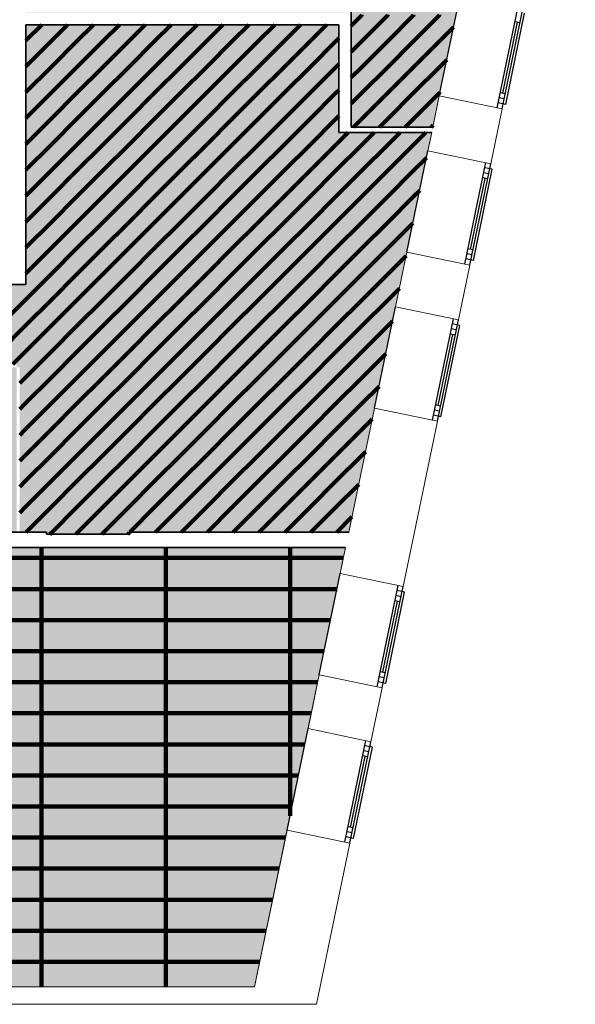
# Model space of a CAD drawing. Header units: metres. Extents: x -1 to 427, y -6 to 39.
# Tile 10 of 11: x 421.45 to 426.81, y 12.95 to 22.46. Entities that reach past the tile are written whole.
import ezdxf

# ---------------------------------------------------------------- set-up
doc = ezdxf.new("R2010")
doc.units = ezdxf.units.M
doc.linetypes.add('CONTINUA', pattern=[0])
for name, color, linetype, lineweight in [('P1  SOSTRE ENDERROCAT', 7, 'CONTINUA', 25), ('P1 MURS ACTUAL', 7, 'CONTINUA', 25), ('P1 MURS ENDERROCAT', 7, 'CONTINUA', 25), ('P1 PAVIMENT ENDERROCS', 7, 'CONTINUA', 25)]:
    doc.layers.add(name, color=color, linetype=linetype, lineweight=lineweight)

# ---------------------------------------------------------------- blocks, each defined once
blk = doc.blocks.new('TRAMA_0')
at = {"layer": 'P1  SOSTRE ENDERROCAT', "color": 2, "linetype": 'CONTINUA', "lineweight": 200, "transparency": 33554687}
for p, q in [((421.507, 22.257), (421.6595, 22.4095)), ((421.75, 22.25), (421.9095, 22.4095)), ((422, 22.25), (422.1595, 22.4095)), ((422.25, 22.25), (422.4095, 22.4095)), ((422.5, 22.25), (422.6595, 22.4095)), ((422.75, 22.25), (422.9095, 22.4095)), ((423, 22.25), (423.1595, 22.4095)), ((423.25, 22.25), (423.4095, 22.4095)), ((423.5, 22.25), (423.6595, 22.4095)), ((423.75, 22.25), (423.9095, 22.4095)), ((424, 22.25), (424.1595, 22.4095)), ((424.25, 22.25), (424.4095, 22.4095)), ((425.5, 22.25), (425.6356, 22.3856)), ((424.5, 22.25), (424.5281, 22.2781)), ((425.5, 22), (425.5702, 22.0702)), ((424.5, 22), (424.5281, 22.0281)), ((424.5, 21.75), (424.5281, 21.7781)), ((425.5, 21.75), (425.5049, 21.7549)), ((424.5, 21.5), (424.5281, 21.5281)), ((425.4195, 21.4195), (425.4395, 21.4395)), ((424.5, 21.25), (424.6195, 21.3695)), ((424.75, 21.25), (424.8695, 21.3695)), ((425, 21.25), (425.1195, 21.3695)), ((425.25, 21.25), (425.3695, 21.3695)), ((425.25, 21), (425.3742, 21.1242)), ((425.25, 20.75), (425.3088, 20.8088)), ((425, 20.25), (425.2435, 20.4935)), ((425, 20), (425.1781, 20.1781)), ((425, 19.75), (425.1127, 19.8627)), ((425, 19.5), (425.0474, 19.5474)), ((424.75, 19), (424.982, 19.232)), ((424.75, 18.75), (424.9167, 18.9167)), ((424.75, 18.5), (424.8513, 18.6013)), ((424.75, 18.25), (424.786, 18.286)), ((424.5, 17.75), (424.7206, 17.9706)), ((424.5095, 17.5095), (424.6553, 17.6553)), ((422.5, 17.5), (422.5051, 17.5051))]:
    blk.add_line(p, q, dxfattribs=at)
for points in [[(424.6481, 22.3981), (424.75, 22.5), (424.75, 22.5)], [(424.75, 22.25), (425, 22.5), (425, 22.5)], [(425, 22.25), (425.25, 22.5), (425.25, 22.5)], [(425.25, 22.25), (425.5, 22.5), (425.5, 22.5)], [(421.507, 22.007), (421.75, 22.25), (421.75, 22.25)], [(421.75, 22), (422, 22.25), (422, 22.25)], [(422, 22), (422.25, 22.25), (422.25, 22.25)], [(422.25, 22), (422.5, 22.25), (422.5, 22.25)], [(422.5, 22), (422.75, 22.25), (422.75, 22.25)], [(422.75, 22), (423, 22.25), (423, 22.25)], [(423, 22), (423.25, 22.25), (423.25, 22.25)], [(423.25, 22), (423.5, 22.25), (423.5, 22.25)], [(423.5, 22), (423.75, 22.25), (423.75, 22.25)], [(423.75, 22), (424, 22.25), (424, 22.25)], [(424, 22), (424.25, 22.25), (424.25, 22.25)], [(424.25, 22), (424.5, 22.25), (424.5, 22.25)], [(424.6481, 22.1481), (424.75, 22.25), (424.75, 22.25)], [(424.75, 22), (425, 22.25), (425, 22.25)], [(425, 22), (425.25, 22.25), (425.25, 22.25)], [(425.25, 22), (425.5, 22.25), (425.5, 22.25)], [(421.507, 21.757), (421.75, 22), (421.75, 22)], [(421.75, 21.75), (422, 22), (422, 22)], [(422, 21.75), (422.25, 22), (422.25, 22)], [(422.25, 21.75), (422.5, 22), (422.5, 22)], [(422.5, 21.75), (422.75, 22), (422.75, 22)], [(422.75, 21.75), (423, 22), (423, 22)], [(423, 21.75), (423.25, 22), (423.25, 22)], [(423.25, 21.75), (423.5, 22), (423.5, 22)], [(423.5, 21.75), (423.75, 22), (423.75, 22)], [(423.75, 21.75), (424, 22), (424, 22)], [(424, 21.75), (424.25, 22), (424.25, 22)], [(424.25, 21.75), (424.5, 22), (424.5, 22)], [(424.6481, 21.8981), (424.75, 22), (424.75, 22)], [(424.75, 21.75), (425, 22), (425, 22)], [(425, 21.75), (425.25, 22), (425.25, 22)], [(425.25, 21.75), (425.5, 22), (425.5, 22)], [(421.507, 21.507), (421.75, 21.75), (421.75, 21.75)], [(421.75, 21.5), (422, 21.75), (422, 21.75)], [(422, 21.5), (422.25, 21.75), (422.25, 21.75)], [(422.25, 21.5), (422.5, 21.75), (422.5, 21.75)], [(422.5, 21.5), (422.75, 21.75), (422.75, 21.75)], [(422.75, 21.5), (423, 21.75), (423, 21.75)], [(423, 21.5), (423.25, 21.75), (423.25, 21.75)], [(423.25, 21.5), (423.5, 21.75), (423.5, 21.75)], [(423.5, 21.5), (423.75, 21.75), (423.75, 21.75)], [(423.75, 21.5), (424, 21.75), (424, 21.75)], [(424, 21.5), (424.25, 21.75), (424.25, 21.75)], [(424.25, 21.5), (424.5, 21.75), (424.5, 21.75)], [(424.6481, 21.6481), (424.75, 21.75), (424.75, 21.75)], [(424.75, 21.5), (425, 21.75), (425, 21.75)], [(425, 21.5), (425.25, 21.75), (425.25, 21.75)], [(425.25, 21.5), (425.5, 21.75), (425.5, 21.75)], [(421.507, 21.257), (421.75, 21.5), (421.75, 21.5)], [(421.75, 21.25), (422, 21.5), (422, 21.5)], [(422, 21.25), (422.25, 21.5), (422.25, 21.5)], [(422.25, 21.25), (422.5, 21.5), (422.5, 21.5)], [(422.5, 21.25), (422.75, 21.5), (422.75, 21.5)], [(422.75, 21.25), (423, 21.5), (423, 21.5)], [(423, 21.25), (423.25, 21.5), (423.25, 21.5)], [(423.25, 21.25), (423.5, 21.5), (423.5, 21.5)], [(423.5, 21.25), (423.75, 21.5), (423.75, 21.5)], [(423.75, 21.25), (424, 21.5), (424, 21.5)], [(424, 21.25), (424.25, 21.5), (424.25, 21.5)], [(424.25, 21.25), (424.5, 21.5), (424.5, 21.5)], [(424.6695, 21.4195), (424.75, 21.5), (424.75, 21.5)], [(424.9195, 21.4195), (425, 21.5), (425, 21.5)], [(425.1695, 21.4195), (425.25, 21.5), (425.25, 21.5)], [(421.507, 21.007), (421.75, 21.25), (421.75, 21.25)], [(421.75, 21), (422, 21.25), (422, 21.25)], [(422, 21), (422.25, 21.25), (422.25, 21.25)], [(422.25, 21), (422.5, 21.25), (422.5, 21.25)], [(422.5, 21), (422.75, 21.25), (422.75, 21.25)], [(422.75, 21), (423, 21.25), (423, 21.25)], [(423, 21), (423.25, 21.25), (423.25, 21.25)], [(423.25, 21), (423.5, 21.25), (423.5, 21.25)], [(423.5, 21), (423.75, 21.25), (423.75, 21.25)], [(423.75, 21), (424, 21.25), (424, 21.25)], [(424, 21), (424.25, 21.25), (424.25, 21.25)], [(424.25, 21), (424.5, 21.25), (424.5, 21.25)], [(424.5, 21), (424.75, 21.25), (424.75, 21.25)], [(424.75, 21), (425, 21.25), (425, 21.25)], [(425, 21), (425.25, 21.25), (425.25, 21.25)], [(421.507, 20.757), (421.75, 21), (421.75, 21)], [(421.75, 20.75), (422, 21), (422, 21)], [(422, 20.75), (422.25, 21), (422.25, 21)], [(422.25, 20.75), (422.5, 21), (422.5, 21)], [(422.5, 20.75), (422.75, 21), (422.75, 21)], [(422.75, 20.75), (423, 21), (423, 21)], [(423, 20.75), (423.25, 21), (423.25, 21)], [(423.25, 20.75), (423.5, 21), (423.5, 21)], [(423.5, 20.75), (423.75, 21), (423.75, 21)], [(423.75, 20.75), (424, 21), (424, 21)], [(424, 20.75), (424.25, 21), (424.25, 21)], [(424.25, 20.75), (424.5, 21), (424.5, 21)], [(424.5, 20.75), (424.75, 21), (424.75, 21)], [(424.75, 20.75), (425, 21), (425, 21)], [(425, 20.75), (425.25, 21), (425.25, 21)], [(421.507, 20.507), (421.75, 20.75), (421.75, 20.75)], [(421.75, 20.5), (422, 20.75), (422, 20.75)], [(422, 20.5), (422.25, 20.75), (422.25, 20.75)], [(422.25, 20.5), (422.5, 20.75), (422.5, 20.75)], [(422.5, 20.5), (422.75, 20.75), (422.75, 20.75)], [(422.75, 20.5), (423, 20.75), (423, 20.75)], [(423, 20.5), (423.25, 20.75), (423.25, 20.75)], [(423.25, 20.5), (423.5, 20.75), (423.5, 20.75)], [(423.5, 20.5), (423.75, 20.75), (423.75, 20.75)], [(423.75, 20.5), (424, 20.75), (424, 20.75)], [(424, 20.5), (424.25, 20.75), (424.25, 20.75)], [(424.25, 20.5), (424.5, 20.75), (424.5, 20.75)], [(424.5, 20.5), (424.75, 20.75), (424.75, 20.75)], [(424.75, 20.5), (425, 20.75), (425, 20.75)], [(425, 20.5), (425.25, 20.75), (425.25, 20.75)], [(421.507, 20.257), (421.75, 20.5), (421.75, 20.5)], [(421.75, 20.25), (422, 20.5), (422, 20.5)], [(422, 20.25), (422.25, 20.5), (422.25, 20.5)], [(422.25, 20.25), (422.5, 20.5), (422.5, 20.5)], [(422.5, 20.25), (422.75, 20.5), (422.75, 20.5)], [(422.75, 20.25), (423, 20.5), (423, 20.5)], [(423, 20.25), (423.25, 20.5), (423.25, 20.5)], [(423.25, 20.25), (423.5, 20.5), (423.5, 20.5)], [(423.5, 20.25), (423.75, 20.5), (423.75, 20.5)], [(423.75, 20.25), (424, 20.5), (424, 20.5)], [(424, 20.25), (424.25, 20.5), (424.25, 20.5)], [(424.25, 20.25), (424.5, 20.5), (424.5, 20.5)], [(424.5, 20.25), (424.75, 20.5), (424.75, 20.5)], [(424.75, 20.25), (425, 20.5), (425, 20.5)], [(421.507, 20.007), (421.75, 20.25), (421.75, 20.25)], [(421.75, 20), (422, 20.25), (422, 20.25)], [(422, 20), (422.25, 20.25), (422.25, 20.25)], [(422.25, 20), (422.5, 20.25), (422.5, 20.25)], [(422.5, 20), (422.75, 20.25), (422.75, 20.25)], [(422.75, 20), (423, 20.25), (423, 20.25)], [(423, 20), (423.25, 20.25), (423.25, 20.25)], [(423.25, 20), (423.5, 20.25), (423.5, 20.25)], [(423.5, 20), (423.75, 20.25), (423.75, 20.25)], [(423.75, 20), (424, 20.25), (424, 20.25)], [(424, 20), (424.25, 20.25), (424.25, 20.25)], [(424.25, 20), (424.5, 20.25), (424.5, 20.25)], [(424.5, 20), (424.75, 20.25), (424.75, 20.25)], [(424.75, 20), (425, 20.25), (425, 20.25)], [(421.5, 19.75), (421.75, 20), (421.75, 20)], [(421.75, 19.75), (422, 20), (422, 20)], [(422, 19.75), (422.25, 20), (422.25, 20)], [(422.25, 19.75), (422.5, 20), (422.5, 20)], [(422.5, 19.75), (422.75, 20), (422.75, 20)], [(422.75, 19.75), (423, 20), (423, 20)], [(423, 19.75), (423.25, 20), (423.25, 20)], [(423.25, 19.75), (423.5, 20), (423.5, 20)], [(423.5, 19.75), (423.75, 20), (423.75, 20)], [(423.75, 19.75), (424, 20), (424, 20)], [(424, 19.75), (424.25, 20), (424.25, 20)], [(424.25, 19.75), (424.5, 20), (424.5, 20)], [(424.5, 19.75), (424.75, 20), (424.75, 20)], [(424.75, 19.75), (425, 20), (425, 20)], [(421.25, 19.5), (421.5, 19.75), (421.5, 19.75)], [(421.5, 19.5), (421.75, 19.75), (421.75, 19.75)], [(421.75, 19.5), (422, 19.75), (422, 19.75)], [(422, 19.5), (422.25, 19.75), (422.25, 19.75)], [(422.25, 19.5), (422.5, 19.75), (422.5, 19.75)], [(422.5, 19.5), (422.75, 19.75), (422.75, 19.75)], [(422.75, 19.5), (423, 19.75), (423, 19.75)], [(423, 19.5), (423.25, 19.75), (423.25, 19.75)], [(423.25, 19.5), (423.5, 19.75), (423.5, 19.75)], [(423.5, 19.5), (423.75, 19.75), (423.75, 19.75)], [(423.75, 19.5), (424, 19.75), (424, 19.75)], [(424, 19.5), (424.25, 19.75), (424.25, 19.75)], [(424.25, 19.5), (424.5, 19.75), (424.5, 19.75)], [(424.5, 19.5), (424.75, 19.75), (424.75, 19.75)], [(424.75, 19.5), (425, 19.75), (425, 19.75)], [(421.25, 19.25), (421.5, 19.5), (421.5, 19.5)], [(421.5, 19.25), (421.75, 19.5), (421.75, 19.5)], [(421.75, 19.25), (422, 19.5), (422, 19.5)], [(422, 19.25), (422.25, 19.5), (422.25, 19.5)], [(422.25, 19.25), (422.5, 19.5), (422.5, 19.5)], [(422.5, 19.25), (422.75, 19.5), (422.75, 19.5)], [(422.75, 19.25), (423, 19.5), (423, 19.5)], [(423, 19.25), (423.25, 19.5), (423.25, 19.5)], [(423.25, 19.25), (423.5, 19.5), (423.5, 19.5)], [(423.5, 19.25), (423.75, 19.5), (423.75, 19.5)], [(423.75, 19.25), (424, 19.5), (424, 19.5)], [(424, 19.25), (424.25, 19.5), (424.25, 19.5)], [(424.25, 19.25), (424.5, 19.5), (424.5, 19.5)], [(424.5, 19.25), (424.75, 19.5), (424.75, 19.5)], [(424.75, 19.25), (425, 19.5), (425, 19.5)], [(421.3804, 19.1304), (421.5, 19.25), (421.5, 19.25)], [(421.5, 19), (421.75, 19.25), (421.75, 19.25)], [(421.75, 19), (422, 19.25), (422, 19.25)], [(422, 19), (422.25, 19.25), (422.25, 19.25)], [(422.25, 19), (422.5, 19.25), (422.5, 19.25)], [(422.5, 19), (422.75, 19.25), (422.75, 19.25)], [(422.75, 19), (423, 19.25), (423, 19.25)], [(423, 19), (423.25, 19.25), (423.25, 19.25)], [(423.25, 19), (423.5, 19.25), (423.5, 19.25)], [(423.5, 19), (423.75, 19.25), (423.75, 19.25)], [(423.75, 19), (424, 19.25), (424, 19.25)], [(424, 19), (424.25, 19.25), (424.25, 19.25)], [(424.25, 19), (424.5, 19.25), (424.5, 19.25)], [(424.5, 19), (424.75, 19.25), (424.75, 19.25)], [(421.447, 18.947), (421.5, 19), (421.5, 19)], [(421.5, 18.75), (421.75, 19), (421.75, 19)], [(421.75, 18.75), (422, 19), (422, 19)], [(422, 18.75), (422.25, 19), (422.25, 19)], [(422.25, 18.75), (422.5, 19), (422.5, 19)], [(422.5, 18.75), (422.75, 19), (422.75, 19)], [(422.75, 18.75), (423, 19), (423, 19)], [(423, 18.75), (423.25, 19), (423.25, 19)], [(423.25, 18.75), (423.5, 19), (423.5, 19)], [(423.5, 18.75), (423.75, 19), (423.75, 19)], [(423.75, 18.75), (424, 19), (424, 19)], [(424, 18.75), (424.25, 19), (424.25, 19)], [(424.25, 18.75), (424.5, 19), (424.5, 19)], [(424.5, 18.75), (424.75, 19), (424.75, 19)], [(421.447, 18.697), (421.5, 18.75), (421.5, 18.75)], [(421.5, 18.5), (421.75, 18.75), (421.75, 18.75)], [(421.75, 18.5), (422, 18.75), (422, 18.75)], [(422, 18.5), (422.25, 18.75), (422.25, 18.75)], [(422.25, 18.5), (422.5, 18.75), (422.5, 18.75)], [(422.5, 18.5), (422.75, 18.75), (422.75, 18.75)], [(422.75, 18.5), (423, 18.75), (423, 18.75)], [(423, 18.5), (423.25, 18.75), (423.25, 18.75)], [(423.25, 18.5), (423.5, 18.75), (423.5, 18.75)], [(423.5, 18.5), (423.75, 18.75), (423.75, 18.75)], [(423.75, 18.5), (424, 18.75), (424, 18.75)], [(424, 18.5), (424.25, 18.75), (424.25, 18.75)], [(424.25, 18.5), (424.5, 18.75), (424.5, 18.75)], [(424.5, 18.5), (424.75, 18.75), (424.75, 18.75)], [(421.447, 18.447), (421.5, 18.5), (421.5, 18.5)], [(421.5, 18.25), (421.75, 18.5), (421.75, 18.5)], [(421.75, 18.25), (422, 18.5), (422, 18.5)], [(422, 18.25), (422.25, 18.5), (422.25, 18.5)], [(422.25, 18.25), (422.5, 18.5), (422.5, 18.5)], [(422.5, 18.25), (422.75, 18.5), (422.75, 18.5)], [(422.75, 18.25), (423, 18.5), (423, 18.5)], [(423, 18.25), (423.25, 18.5), (423.25, 18.5)], [(423.25, 18.25), (423.5, 18.5), (423.5, 18.5)], [(423.5, 18.25), (423.75, 18.5), (423.75, 18.5)], [(423.75, 18.25), (424, 18.5), (424, 18.5)], [(424, 18.25), (424.25, 18.5), (424.25, 18.5)], [(424.25, 18.25), (424.5, 18.5), (424.5, 18.5)], [(424.5, 18.25), (424.75, 18.5), (424.75, 18.5)], [(421.447, 18.197), (421.5, 18.25), (421.5, 18.25)], [(421.5, 18), (421.75, 18.25), (421.75, 18.25)], [(421.75, 18), (422, 18.25), (422, 18.25)], [(422, 18), (422.25, 18.25), (422.25, 18.25)], [(422.25, 18), (422.5, 18.25), (422.5, 18.25)], [(422.5, 18), (422.75, 18.25), (422.75, 18.25)], [(422.75, 18), (423, 18.25), (423, 18.25)], [(423, 18), (423.25, 18.25), (423.25, 18.25)], [(423.25, 18), (423.5, 18.25), (423.5, 18.25)], [(423.5, 18), (423.75, 18.25), (423.75, 18.25)], [(423.75, 18), (424, 18.25), (424, 18.25)], [(424, 18), (424.25, 18.25), (424.25, 18.25)], [(424.25, 18), (424.5, 18.25), (424.5, 18.25)], [(424.5, 18), (424.75, 18.25), (424.75, 18.25)], [(421.447, 17.947), (421.5, 18), (421.5, 18)], [(421.5, 17.75), (421.75, 18), (421.75, 18)], [(421.75, 17.75), (422, 18), (422, 18)], [(422, 17.75), (422.25, 18), (422.25, 18)], [(422.25, 17.75), (422.5, 18), (422.5, 18)], [(422.5, 17.75), (422.75, 18), (422.75, 18)], [(422.75, 17.75), (423, 18), (423, 18)], [(423, 17.75), (423.25, 18), (423.25, 18)], [(423.25, 17.75), (423.5, 18), (423.5, 18)], [(423.5, 17.75), (423.75, 18), (423.75, 18)], [(423.75, 17.75), (424, 18), (424, 18)], [(424, 17.75), (424.25, 18), (424.25, 18)], [(424.25, 17.75), (424.5, 18), (424.5, 18)], [(421.447, 17.697), (421.5, 17.75), (421.5, 17.75)], [(421.5095, 17.5095), (421.75, 17.75), (421.75, 17.75)], [(421.75, 17.5), (422, 17.75), (422, 17.75)], [(422, 17.5), (422.25, 17.75), (422.25, 17.75)], [(422.25, 17.5), (422.5, 17.75), (422.5, 17.75)], [(422.5095, 17.5095), (422.75, 17.75), (422.75, 17.75)], [(422.7595, 17.5095), (423, 17.75), (423, 17.75)], [(423.0095, 17.5095), (423.25, 17.75), (423.25, 17.75)], [(423.2595, 17.5095), (423.5, 17.75), (423.5, 17.75)], [(423.5095, 17.5095), (423.75, 17.75), (423.75, 17.75)], [(423.7595, 17.5095), (424, 17.75), (424, 17.75)], [(424.0095, 17.5095), (424.25, 17.75), (424.25, 17.75)], [(424.2595, 17.5095), (424.5, 17.75), (424.5, 17.75)], [(421.7395, 17.4895), (421.75, 17.5), (421.75, 17.5)], [(421.9895, 17.4895), (422, 17.5), (422, 17.5)], [(422.2395, 17.4895), (422.25, 17.5), (422.25, 17.5)], [(422.4895, 17.4895), (422.5, 17.5), (422.5, 17.5)]]:
    blk.add_lwpolyline(points, dxfattribs=at)

msp = doc.modelspace()

# ---------------------------------------------------------------- hatches: boundary and pattern name
at = {"layer": 'P1 PAVIMENT ENDERROCS', "linetype": 'CONTINUA', "lineweight": 25, "true_color": 0xdede85, "transparency": 33554687}
h = msp.add_hatch(color=41, dxfattribs=at)
h.paths.add_polyline_path([(404.287, 24.3395), (404.287, 23.5395), (404.237, 23.5395), (404.237, 24.3351)], flags=16)
h.paths.add_polyline_path([(418.2984, 17.3295), (418.2958, 17.2995), (417.5284, 17.2995), (417.5284, 17.3295)], flags=16)
h.paths.add_polyline_path([(420.8855, 17.5733), (420.8326, 17.6068), (420.7897, 17.6525), (420.7595, 17.7074), (420.744, 17.7681), (420.744, 17.8308), (420.7595, 17.8915), (420.7897, 17.9464), (420.8326, 17.9921), (420.8855, 18.0257), (420.9451, 18.045), (420.992, 18.048), (420.992, 18.052), (421.0692, 18.0372), (421.1259, 18.0105), (421.1742, 17.9706), (421.2111, 17.9199), (421.2341, 17.8616), (421.242, 17.7995), (421.2341, 17.7373), (421.2111, 17.679), (421.1742, 17.6283), (421.1259, 17.5884), (421.0692, 17.5617), (421.0077, 17.55), (421.0077, 17.5336)], flags=16)
h.paths.add_polyline_path([(421.417, 19.1004), (420.617, 19.1004), (420.6199, 19.1304), (421.417, 19.1304)], flags=16)
h.paths.add_polyline_path([(421.507, 22.7332), (422.304, 22.7332), (422.307, 22.7032), (421.507, 22.7032)], flags=16)
h.paths.add_polyline_path([(421.417, 19.1004), (421.507, 22.7332), (421.0077, 17.5095), (421.0077, 17.5336), (421.0819, 17.5095), (421.417, 17.5095)])
h.paths.add_polyline_path([(418.2984, 17.3295), (420.8855, 17.5733), (421.417, 19.1004), (421.447, 19.1004), (421.447, 17.5095), (421.7051, 17.5095), (421.7051, 17.4895), (422.5051, 17.4895), (422.5051, 17.5095), (424.6251, 17.5095), (425.425, 21.3695), (424.5281, 21.3695), (424.5281, 22.4095), (421.507, 22.4095), (421.507, 19.9004), (421.417, 19.9004), (421.327, 19.8915), (421.327, 22.7032), (421.507, 22.7032), (421.507, 22.5295), (424.6481, 22.5295), (424.6481, 21.4195), (425.4354, 21.4195), (426.8114, 28.0595), (421.507, 28.0595), (421.507, 23.5032), (421.327, 23.5032), (421.327, 23.8995), (421.242, 23.8995), (421.2341, 23.8373), (421.2111, 23.779), (421.1742, 23.7283), (421.1259, 23.6884), (421.0692, 23.6617), (420.992, 23.647), (420.992, 23.6509), (420.9451, 23.6539), (420.8855, 23.6733), (420.8326, 23.7068), (420.7897, 23.7525), (420.7595, 23.8074), (420.744, 23.8681), (420.744, 23.9308), (420.7595, 23.9915), (420.7897, 24.0464), (420.8326, 24.0921), (420.8855, 24.1257), (420.9451, 24.145), (420.992, 24.148), (420.992, 24.2295), (417.447, 24.2295), (417.447, 23.4895), (416.517, 23.4895), (416.517, 22.0695), (415.647, 22.0695), (414.9083, 21.7895), (414.1734, 21.4995), (413.4042, 21.3195), (412.667, 21.2633), (412.667, 17.6071), (413.2796, 17.5695), (413.7971, 17.5944), (414.3098, 17.6689), (414.813, 17.7923), (415.302, 17.9635), (415.7724, 18.1809), (416.2196, 18.4424), (415.9734, 18.7895), (415.2649, 18.7895), (415.2796, 18.8195), (416.0469, 18.8195), (416.0469, 18.7895), (416.3044, 18.4265), (415.7513, 18.1025), (415.164, 17.8458), (414.5505, 17.6598), (413.9195, 17.5472), (413.2804, 17.5095), (412.6123, 17.5506), (411.8816, 17.692), (411.1764, 17.9319), (410.5105, 18.2658), (410.5308, 18.3035), (410.6143, 18.2758), (410.687, 18.2344), (410.8375, 18.1548), (410.9905, 18.08), (411.1458, 18.0101), (411.3033, 17.9451), (411.4627, 17.8851), (411.6239, 17.8302), (411.7868, 17.7805), (411.9512, 17.7359), (412.1169, 17.6965), (412.2837, 17.6623), (412.4516, 17.6335), (412.6202, 17.61), (412.6202, 17.61), (412.627, 21.2603), (412.6165, 21.2595), (411.2034, 20.8195), (410.3864, 20.7495), (409.747, 21.1763), (409.747, 18.1095), (409.627, 18.1095), (409.627, 22.1096), (409.5908, 22.1096), (409.1249, 22.4863), (408.6174, 22.8048), (408.0755, 23.0604), (407.507, 23.2495), (407.507, 24.1249), (407.457, 24.1249), (407.457, 24.1187), (406.177, 24.1187), (406.177, 23.4195), (404.287, 23.4195), (404.287, 23.5395), (404.337, 23.5395), (404.337, 28.0595), (401.257, 28.0595), (400.3615, 23.5395), (403.487, 23.5395), (403.487, 23.4195), (400.3377, 23.4195), (398.297, 13.1195), (423.7153, 13.1195), (424.594, 17.3595), (418.301, 17.3595)])
h.paths.add_polyline_path([(410.5719, 13.5319), (410.5435, 13.5877), (410.5337, 13.6495), (410.5435, 13.7113), (410.5719, 13.767), (410.6162, 13.8113), (410.6719, 13.8397), (410.7337, 13.8495), (410.7955, 13.8397), (410.8513, 13.8113), (410.8955, 13.767), (410.9239, 13.7113), (410.9337, 13.6495), (410.9239, 13.5877), (410.8955, 13.5319), (410.8513, 13.4877), (410.7955, 13.4592), (410.7337, 13.4495), (410.6719, 13.4592), (410.6162, 13.4877)], flags=16)
h.paths.add_polyline_path([(409.7841, 18.319), (409.7991, 18.3248), (409.7991, 18.319)], flags=16)
h.paths.add_polyline_path([(405.6752, 13.767), (405.7194, 13.8113), (405.7752, 13.8397), (405.837, 13.8495), (405.8988, 13.8397), (405.9545, 13.8113), (405.9988, 13.767), (406.0272, 13.7113), (406.037, 13.6495), (406.0272, 13.5877), (405.9988, 13.5319), (405.9545, 13.4877), (405.8988, 13.4592), (405.837, 13.4495), (405.7752, 13.4592), (405.7194, 13.4877), (405.6752, 13.5319), (405.6468, 13.5877), (405.637, 13.6495), (405.6468, 13.7113)], flags=16)
h.paths.add_polyline_path([(405.9142, 18.0372), (405.9709, 18.0105), (406.0192, 17.9706), (406.0561, 17.9199), (406.0791, 17.8616), (406.087, 17.7995), (406.0791, 17.7373), (406.0561, 17.679), (406.0192, 17.6283), (405.9709, 17.5884), (405.9142, 17.5617), (405.837, 17.547), (405.837, 17.5509), (405.7901, 17.5539), (405.7305, 17.5733), (405.6776, 17.6068), (405.6347, 17.6525), (405.6045, 17.7074), (405.589, 17.7681), (405.589, 17.8308), (405.6045, 17.8915), (405.6347, 17.9464), (405.6776, 17.9921), (405.7305, 18.0257), (405.7901, 18.045), (405.837, 18.048), (405.837, 18.052)], flags=16)
h.paths.add_polyline_path([(401.2761, 23.739), (401.2392, 23.6883), (401.1909, 23.6484), (401.1342, 23.6217), (401.057, 23.607), (401.057, 23.6109), (401.0101, 23.6139), (400.9505, 23.6333), (400.8976, 23.6668), (400.8547, 23.7125), (400.8245, 23.7674), (400.809, 23.8281), (400.809, 23.8908), (400.8245, 23.9515), (400.8547, 24.0064), (400.8976, 24.0521), (400.9505, 24.0857), (401.0101, 24.105), (401.057, 24.108), (401.057, 24.112), (401.1342, 24.0972), (401.1909, 24.0705), (401.2392, 24.0306), (401.2761, 23.9799), (401.2991, 23.9216), (401.307, 23.8595), (401.2991, 23.7973)], flags=16)
h.paths.add_polyline_path([(400.7545, 17.7074), (400.739, 17.7681), (400.739, 17.8308), (400.7545, 17.8915), (400.7847, 17.9464), (400.8276, 17.9921), (400.8805, 18.0257), (400.9401, 18.045), (400.987, 18.048), (400.987, 18.052), (401.0642, 18.0372), (401.1209, 18.0105), (401.1692, 17.9706), (401.2061, 17.9199), (401.2291, 17.8616), (401.237, 17.7995), (401.2291, 17.7373), (401.2061, 17.679), (401.1692, 17.6283), (401.1209, 17.5884), (401.0642, 17.5617), (400.987, 17.547), (400.987, 17.5509), (400.9401, 17.5539), (400.8805, 17.5733), (400.8276, 17.6068), (400.7847, 17.6525)], flags=16)
h.paths.add_polyline_path([(412.3651, 16.5595), (417.5284, 16.5595), (417.6151, 16.567), (417.6151, 16.4095), (412.3651, 16.4095)], flags=16)
h.paths.add_polyline_path([(415.9347, 17.9464), (415.9776, 17.9921), (416.0305, 18.0257), (416.0901, 18.045), (416.137, 18.048), (416.137, 18.052), (416.2142, 18.0372), (416.2709, 18.0105), (416.3192, 17.9706), (416.3561, 17.9199), (416.3791, 17.8616), (416.387, 17.7995), (416.3791, 17.7373), (416.3561, 17.679), (416.3192, 17.6283), (416.2709, 17.5884), (416.2142, 17.5617), (416.137, 17.547), (416.137, 17.5509), (416.0901, 17.5539), (416.0305, 17.5733), (415.9776, 17.6068), (415.9347, 17.6525), (415.9045, 17.7074), (415.889, 17.7681), (415.889, 17.8308), (415.9045, 17.8915)], flags=16)
h.paths.add_polyline_path([(421.192, 14.5695), (421.1822, 14.5077), (421.1538, 14.4519), (421.1095, 14.4077), (421.0538, 14.3792), (420.992, 14.3695), (420.9302, 14.3792), (420.8744, 14.4077), (420.8302, 14.4519), (420.8018, 14.5077), (420.792, 14.5695), (420.8018, 14.6313), (420.8302, 14.687), (420.8744, 14.7313), (420.9302, 14.7597), (420.992, 14.7695), (421.0538, 14.7597), (421.1095, 14.7313), (421.1538, 14.687), (421.1822, 14.6313)], flags=16)
h.paths.add_polyline_path([(415.9468, 13.7113), (415.9752, 13.767), (416.0194, 13.8113), (416.0752, 13.8397), (416.137, 13.8495), (416.1988, 13.8397), (416.2545, 13.8113), (416.2988, 13.767), (416.3272, 13.7113), (416.337, 13.6495), (416.3272, 13.5877), (416.2988, 13.5319), (416.2545, 13.4877), (416.1988, 13.4592), (416.137, 13.4495), (416.0752, 13.4592), (416.0194, 13.4877), (415.9752, 13.5319), (415.9468, 13.5877), (415.937, 13.6495)], flags=16)
h.paths.add_polyline_path([(410.5315, 17.9464), (410.5744, 17.9921), (410.6273, 18.0257), (410.6869, 18.045), (410.7337, 18.048), (410.7337, 18.052), (410.811, 18.0372), (410.8677, 18.0105), (410.916, 17.9706), (410.9528, 17.9199), (410.9759, 17.8616), (410.9837, 17.7995), (410.9759, 17.7373), (410.9528, 17.679), (410.916, 17.6283), (410.8677, 17.5884), (410.811, 17.5617), (410.7337, 17.547), (410.7337, 17.5509), (410.6869, 17.5539), (410.6273, 17.5733), (410.5744, 17.6068), (410.5315, 17.6525), (410.5013, 17.7074), (410.4857, 17.7681), (410.4857, 17.8308), (410.5013, 17.8915)], flags=16)
h.paths.add_polyline_path([(400.787, 13.6495), (400.7968, 13.7113), (400.8252, 13.767), (400.8694, 13.8113), (400.9252, 13.8397), (400.987, 13.8495), (401.0488, 13.8397), (401.1045, 13.8113), (401.1488, 13.767), (401.1772, 13.7113), (401.187, 13.6495), (401.1772, 13.5877), (401.1488, 13.5319), (401.1045, 13.4877), (401.0488, 13.4592), (400.987, 13.4495), (400.9252, 13.4592), (400.8694, 13.4877), (400.8252, 13.5319), (400.7968, 13.5877)], flags=16)
h.paths.add_polyline_path([(418.2984, 17.3295), (418.2984, 17.3595), (417.4951, 17.3595), (417.4951, 17.5095), (421.0077, 17.5095), (421.507, 22.7332), (421.417, 19.1004), (420.8855, 17.5733)], flags=16)

# ---------------------------------------------------------------- linework, layer by layer
at = {"layer": 'P1  SOSTRE ENDERROCAT', "lineweight": 200, "transparency": 33554687}
for p, q in [((421.657, 13.1195), (421.657, 17.3595)), ((422.857, 13.1195), (422.857, 17.3595)), ((424.057, 14.7683), (424.057, 17.3595)), ((424.5732, 17.2595), (417.4951, 17.2595)), ((424.5111, 16.9595), (417.4951, 16.9595)), ((424.4489, 16.6595), (417.4951, 16.6595)), ((424.3867, 16.3595), (398.9389, 16.3595)), ((424.3246, 16.0595), (398.8795, 16.0595)), ((424.2624, 15.7595), (398.82, 15.7595)), ((424.2002, 15.4595), (398.7606, 15.4595)), ((424.138, 15.1595), (398.7012, 15.1595)), ((424.0759, 14.8595), (398.6417, 14.8595)), ((424.0137, 14.5595), (421.1917, 14.5595)), ((423.9515, 14.2595), (398.5228, 14.2595)), ((423.8894, 13.9595), (398.4634, 13.9595)), ((423.8272, 13.6595), (416.3367, 13.6595)), ((423.765, 13.3595), (398.3445, 13.3595))]:
    msp.add_line(p, q, dxfattribs=at)
at = {"layer": 'P1  SOSTRE ENDERROCAT', "color": 52, "linetype": 'CONTINUA', "lineweight": 13, "transparency": 33554687}
msp.add_lwpolyline([(401.257, 28.0595), (404.337, 28.0595), (404.337, 23.4195), (406.177, 23.4195), (407.507, 23.2495), (408.0574, 23.0676), (408.6881, 22.7653), (409.2309, 22.4085), (409.5701, 22.1284), (409.5908, 22.1096), (409.627, 22.1096), (409.627, 16.4095), (417.6151, 16.4095), (417.6151, 16.5595), (417.4951, 16.5595), (417.4951, 17.3595), (424.594, 17.3595), (423.7153, 13.1195), (398.297, 13.1195), (401.257, 28.0595)], close=True, dxfattribs=at)
at = {"layer": 'P1 MURS ACTUAL', "transparency": 33554687}
for p, q in [((425.498, 21.7215), (425.7009, 22.7007)), ((426.0561, 21.6059), (426.259, 22.5851)), ((426.1051, 21.5957), (426.308, 22.5749)), ((424.6481, 22.5295), (424.6481, 21.4195)), ((426.1397, 21.6396), (426.3223, 22.5209)), ((424.5281, 22.4095), (421.507, 22.4095)), ((421.507, 19.9004), (421.507, 22.4095)), ((424.5281, 21.3695), (424.5281, 22.4095)), ((426.111, 21.7477), (426.2531, 22.4331)), ((426.2776, 22.428), (426.2286, 22.4382)), ((426.1254, 21.6937), (426.0764, 21.7038)), ((426.1355, 21.7426), (426.0865, 21.7528)), ((426.1397, 21.6396), (426.0662, 21.6548)), ((425.4354, 21.4195), (424.6481, 21.4195)), ((425.425, 21.3695), (424.5281, 21.3695)), ((425.1855, 20.2136), (425.3884, 21.1928)), ((425.7436, 20.0979), (425.9465, 21.0771)), ((425.7926, 20.0878), (425.9955, 21.067)), ((426.0098, 21.0129), (425.9364, 21.0282)), ((425.7985, 20.2397), (425.9406, 20.9252)), ((425.8272, 20.1317), (426.0098, 21.0129)), ((425.965, 20.9201), (425.9161, 20.9302)), ((425.9752, 20.9691), (425.9262, 20.9792)), ((425.8128, 20.1857), (425.7639, 20.1958)), ((425.823, 20.2347), (425.774, 20.2448)), ((425.8272, 20.1317), (425.7537, 20.1469)), ((421.507, 19.9004), (421.327, 19.9004)), ((421.507, 19.9004), (421.327, 19.9004)), ((424.8729, 18.7056), (425.0759, 19.6848)), ((425.4311, 18.59), (425.634, 19.5692)), ((425.48, 18.5798), (425.683, 19.559)), ((425.5147, 18.6237), (425.6973, 19.505)), ((425.6973, 19.505), (425.6239, 19.5202)), ((425.486, 18.7318), (425.6281, 19.4172)), ((425.6525, 19.4121), (425.6036, 19.4223)), ((425.6627, 19.4611), (425.6137, 19.4712)), ((425.5105, 18.7267), (425.4615, 18.7368)), ((425.5147, 18.6237), (425.4412, 18.6389)), ((425.5003, 18.6777), (425.4514, 18.6879)), ((421.7051, 17.5095), (417.4951, 17.5095)), ((422.5051, 17.4895), (421.7051, 17.4895)), ((424.3392, 16.1304), (424.5422, 17.1096)), ((424.8974, 16.0147), (425.1003, 16.9939)), ((424.9463, 16.0045), (425.1493, 16.9837)), ((424.981, 16.0484), (425.1636, 16.9297)), ((425.1636, 16.9297), (425.0902, 16.9449)), ((424.9523, 16.1565), (425.0944, 16.8419)), ((425.1188, 16.8369), (425.0699, 16.847)), ((425.129, 16.8858), (425.08, 16.896)), ((424.9666, 16.1025), (424.9177, 16.1126)), ((424.9768, 16.1514), (424.9278, 16.1616)), ((424.981, 16.0484), (424.9075, 16.0636)), ((424.0288, 14.6322), (424.2317, 15.6114)), ((424.5869, 14.5165), (424.7898, 15.4957)), ((424.6359, 14.5064), (424.8388, 15.4856)), ((424.6705, 14.5503), (424.8531, 15.4315)), ((424.8531, 15.4315), (424.7797, 15.4468)), ((424.6418, 14.6583), (424.7839, 15.3438)), ((424.8084, 15.3387), (424.7594, 15.3488)), ((424.8185, 15.3877), (424.7695, 15.3978)), ((424.6663, 14.6533), (424.6173, 14.6634)), ((424.6705, 14.5503), (424.5971, 14.5655)), ((424.6562, 14.6043), (424.6072, 14.6144))]:
    msp.add_line(p, q, dxfattribs=at)
at = {"layer": 'P1 MURS ACTUAL', "lineweight": 13, "transparency": 33554687}
for p, q in [((425.4354, 21.4195), (425.498, 21.7215)), ((426.1051, 21.5957), (425.498, 21.7215)), ((425.9955, 21.067), (426.1051, 21.5957)), ((425.3884, 21.1928), (425.425, 21.3695)), ((425.9955, 21.067), (425.3884, 21.1928)), ((425.0759, 19.6848), (425.1855, 20.2136)), ((425.7926, 20.0878), (425.1855, 20.2136)), ((425.683, 19.559), (425.7926, 20.0878)), ((425.683, 19.559), (425.0759, 19.6848)), ((424.6251, 17.5095), (424.8729, 18.7056)), ((425.48, 18.5798), (424.8729, 18.7056)), ((425.1493, 16.9837), (425.48, 18.5798)), ((421.7051, 17.4895), (421.7051, 17.5095)), ((424.6251, 17.5095), (422.5051, 17.5095)), ((422.5051, 17.4895), (422.5051, 17.5095)), ((424.594, 17.3595), (417.4951, 17.3595)), ((424.5422, 17.1096), (424.594, 17.3595)), ((425.1493, 16.9837), (424.5422, 17.1096)), ((424.2317, 15.6114), (424.3392, 16.1304)), ((424.9463, 16.0045), (424.3392, 16.1304)), ((424.8388, 15.4856), (424.9463, 16.0045)), ((424.8388, 15.4856), (424.2317, 15.6114)), ((423.7153, 13.1195), (424.0288, 14.6322)), ((424.6359, 14.5064), (424.0288, 14.6322)), ((424.3132, 12.9495), (424.6359, 14.5064)), ((423.7153, 13.1195), (398.297, 13.1195)), ((424.3132, 12.9495), (391.697, 12.9495))]:
    msp.add_line(p, q, dxfattribs=at)
at = {"layer": 'P1 MURS ENDERROCAT', "lineweight": 35, "transparency": 33554687}
for p, q in [((424.6481, 22.5295), (424.6481, 21.4195)), ((424.5281, 22.4095), (421.507, 22.4095)), ((424.5281, 21.3695), (424.5281, 22.4095)), ((425.4354, 21.4195), (424.6481, 21.4195)), ((425.425, 21.3695), (424.5281, 21.3695))]:
    msp.add_line(p, q, dxfattribs=at)
at = {"layer": 'P1 MURS ENDERROCAT', "color": 2, "linetype": 'CONTINUA', "lineweight": 35, "transparency": 33554687}
for p, q in [((421.507, 19.9004), (421.507, 22.4095)), ((421.507, 19.9004), (421.327, 19.9004)), ((421.7051, 17.5095), (417.4951, 17.5095)), ((421.7051, 17.4895), (421.7051, 17.5095)), ((424.6251, 17.5095), (422.5051, 17.5095)), ((422.5051, 17.4895), (422.5051, 17.5095)), ((422.5051, 17.4895), (421.7051, 17.4895)), ((424.594, 17.3595), (417.4951, 17.3595))]:
    msp.add_line(p, q, dxfattribs=at)

# ---------------------------------------------------------------- block references
at = {"layer": 'P1  SOSTRE ENDERROCAT', "color": 2, "linetype": 'CONTINUA', "lineweight": 200, "transparency": 33554687}
msp.add_blockref('TRAMA_0', (0, 0), dxfattribs=at)

doc.saveas('drawing.dxf')
